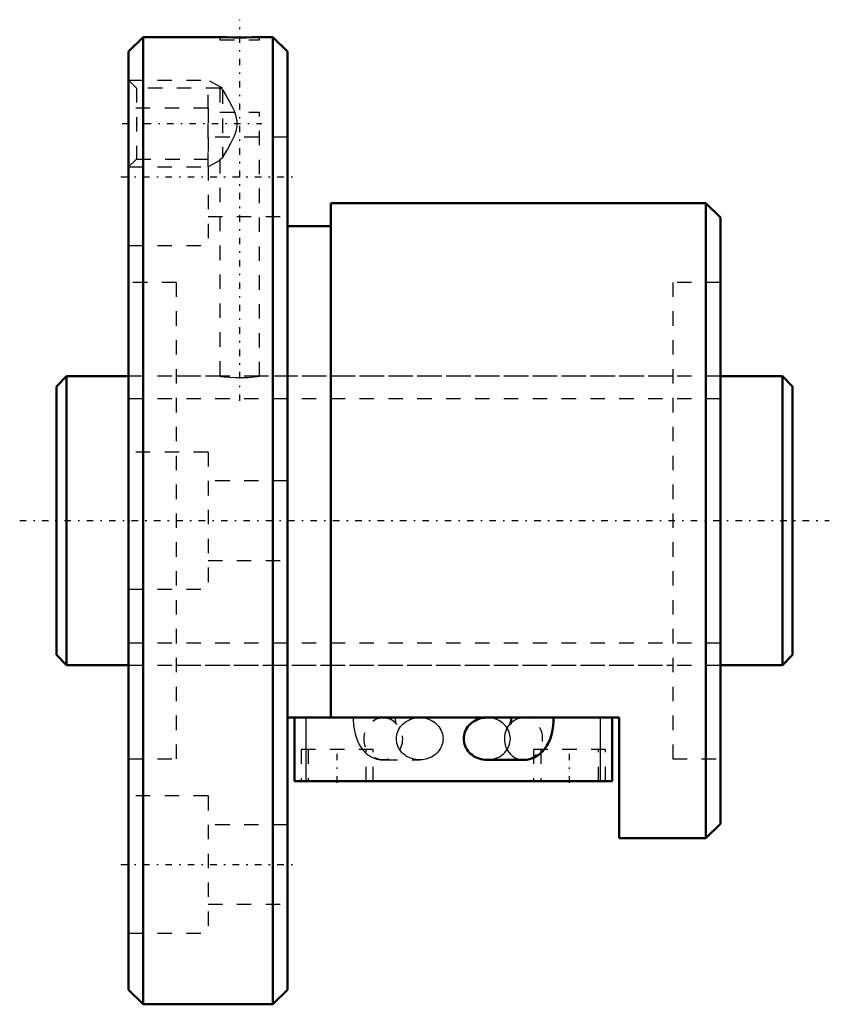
# Model space of a CAD drawing. Header units: millimetres. Extents: x -2.6 to 53.6, y -33.5 to 34.7.
import ezdxf

# ---------------------------------------------------------------- set-up
doc = ezdxf.new("R2010")
doc.units = ezdxf.units.MM
doc.linetypes.add('Center', pattern=[1.5, 0.45, -0.5, 0.05, -0.5])
doc.linetypes.add('Dashed', pattern=[2, 1, -1])
for name, color, linetype, lineweight in [('2d ConnectionPoints', 7, 'Continuous', 50), ('AM_0', 7, 'Continuous', 50), ('AM_4', 3, 'Continuous', 25), ('AM_5', 3, 'Continuous', 25), ('AM_7', 7, 'Center', 25), ('AM_9', 6, 'Dashed', 25)]:
    doc.layers.add(name, color=color, linetype=linetype, lineweight=lineweight)

# ---------------------------------------------------------------- blocks, each defined once
blk = doc.blocks.new('1_BNF_2005_2_5RR_Nut_0_in_BNF2005V_2_5RRG1_51LC0_000_rev_4')
at = {"layer": 'AM_0'}
for p, q in [((6, 33.5), (5, 32.5)), ((6, 33.5), (6, -33.5)), ((11.325, 33.5), (6, 33.5)), ((15, 33.5), (14.058, 33.5)), ((15, 33.5), (15, -33.5)), ((16, 32.5), (15, 33.5)), ((5, 32.5), (5, -32.5)), ((16, 32.5), (16, -32.5)), ((45, 22), (19, 22)), ((19, 22), (19, -13.64)), ((45, 22), (45, -22)), ((46, 21), (45, 22)), ((46, 21), (46, -21)), ((19, 20.4), (16, 20.4)), ((39, -13.64), (16, -13.64)), ((16.5, -18.04), (16.5, -13.64)), ((38.5, -18.04), (38.5, -13.64)), ((39, -22), (39, -13.64)), ((31.514, -13.641), (29.832, -13.641)), ((29.832, -16.572), (32.36, -16.572)), ((38.5, -18.04), (16.5, -18.04)), ((45, -22), (46, -21)), ((39, -22), (45, -22)), ((5, -32.5), (6, -33.5)), ((15, -33.5), (16, -32.5)), ((6, -33.5), (15, -33.5))]:
    blk.add_line(p, q, dxfattribs=at)
for points in [[(14.075, 33.5), (14.038, 33.499), (13.859, 33.492), (13.549, 33.483), (13.143, 33.475), (12.687, 33.472), (12.233, 33.475), (11.831, 33.483), (11.528, 33.492), (11.356, 33.499), (11.325, 33.5)], [(31.514, -13.64), (31.513, -13.71), (31.504, -13.843), (31.487, -13.959), (31.47, -14.038), (31.455, -14.088), (31.448, -14.107), (31.448, -14.108)], [(32.36, -16.572), (32.6, -16.556), (32.84, -16.504), (33.067, -16.422), (33.277, -16.312), (33.47, -16.177), (33.647, -16.018), (33.807, -15.836), (33.952, -15.629), (34.082, -15.394), (34.197, -15.126), (34.293, -14.829), (34.365, -14.518), (34.413, -14.201), (34.44, -13.884), (34.446, -13.64)], [(29.832, -13.641), (29.691, -13.647), (29.551, -13.663), (29.413, -13.691), (29.278, -13.729), (29.148, -13.778), (29.023, -13.837), (28.904, -13.906), (28.792, -13.984), (28.688, -14.07), (28.593, -14.165), (28.507, -14.266), (28.431, -14.374), (28.366, -14.487), (28.312, -14.605), (28.269, -14.727), (28.239, -14.852), (28.221, -14.979), (28.214, -15.107)], [(28.214, -15.107), (28.221, -15.234), (28.239, -15.361), (28.269, -15.486), (28.312, -15.608), (28.366, -15.726), (28.431, -15.839), (28.507, -15.947), (28.593, -16.049), (28.688, -16.143), (28.792, -16.229), (28.904, -16.307), (29.023, -16.376), (29.148, -16.435), (29.278, -16.484), (29.413, -16.522), (29.551, -16.55), (29.691, -16.567), (29.832, -16.572)]]:
    blk.add_lwpolyline(points, dxfattribs=at)
at = {"layer": 'AM_4'}
for p, q in [((17.3, -18.04), (17.3, -13.64)), ((37.7, -18.04), (37.7, -13.64))]:
    blk.add_line(p, q, dxfattribs=at)
blk.add_ellipse((32.36, -15.107), major_axis=(0, 1.466), ratio=0.906308, start_param=0.736593, end_param=3.141638, dxfattribs=at)
at = {"layer": 'AM_5', "linetype": 'Dashed'}
for p, q in [((5, 30.5), (10.5, 30.5)), ((10.5, 24.5), (10.5, 30.5)), ((11.5, 29.958), (10.5, 30.5)), ((11.325, 24.947), (10.5, 24.5)), ((5, 24.5), (10.5, 24.5))]:
    blk.add_line(p, q, dxfattribs=at)
at = {"layer": 'AM_7'}
for p, q in [((12.7, 8.3), (12.7, 34.7)), ((4.56, 27.5), (14.24, 27.5)), ((4.45, 23.816), (16.55, 23.816)), ((19.45, -18.15), (19.45, -15.73)), ((35.55, -18.15), (35.55, -15.73)), ((4.45, -23.816), (16.55, -23.816))]:
    blk.add_line(p, q, dxfattribs=at)
at = {"layer": 'AM_9'}
for p, q in [((11.325, 33.5), (11.325, 33.3)), ((14.075, 33.3), (14.075, 33.5)), ((11.325, 33.3), (14.075, 33.3)), ((5.542, 29.958), (5, 30.5)), ((11.34, 29.958), (5.542, 29.958)), ((5.542, 29.958), (5.542, 25.041)), ((11.325, 29.958), (11.325, 28.3)), ((11.5, 29.865), (11.5, 25.135)), ((10.5, 28.566), (5, 28.566)), ((10.5, 28.566), (10.5, 19.066)), ((11.325, 28.3), (14.075, 28.3)), ((14.075, 9.998), (14.075, 28.3)), ((16, 26.566), (10.5, 26.566)), ((5, 24.5), (5.542, 25.041)), ((5.542, 25.041), (11.34, 25.041)), ((11.325, 25.05), (11.325, 10)), ((10.5, 21.066), (16, 21.066)), ((5, 19.066), (10.5, 19.066)), ((8.3, 16.5), (5, 16.5)), ((8.3, 16.5), (8.3, -16.5)), ((42.7, 16.5), (42.7, -16.5)), ((46, 16.5), (42.7, 16.5)), ((11.325, 10), (8.3, 10)), ((42.7, 10), (14.058, 10)), ((10.5, 4.75), (5, 4.75)), ((10.5, 4.75), (10.5, -4.75)), ((16, 2.75), (10.5, 2.75)), ((10.5, -2.75), (16, -2.75)), ((5, -4.75), (10.5, -4.75)), ((8.3, -10), (42.7, -10)), ((22.64, -13.641), (22.734, -13.645)), ((25.168, -13.641), (22.64, -13.641)), ((23, -13.696), (23.026, -13.705)), ((32.36, -13.641), (31.514, -13.641)), ((32.307, -13.642), (32.36, -13.641)), ((21.95, -15.84), (16.95, -15.84)), ((16.95, -15.84), (16.95, -18.04)), ((17.45, -15.84), (17.45, -18.04)), ((21.45, -18.04), (21.45, -15.84)), ((21.95, -18.04), (21.95, -15.84)), ((38.05, -15.84), (33.05, -15.84)), ((33.05, -15.84), (33.05, -18.04)), ((33.55, -15.84), (33.55, -18.04)), ((37.55, -18.04), (37.55, -15.84)), ((38.05, -18.04), (38.05, -15.84)), ((5, -16.5), (8.3, -16.5)), ((22.64, -16.572), (25.168, -16.572)), ((42.7, -16.5), (46, -16.5)), ((10.5, -19.066), (5, -19.066)), ((10.5, -19.066), (10.5, -28.566)), ((16, -21.066), (10.5, -21.066)), ((10.5, -26.566), (16, -26.566)), ((5, -28.566), (10.5, -28.566))]:
    blk.add_line(p, q, dxfattribs=at)
for points in [[(11.5, 29.865), (11.354, 29.942), (11.325, 29.958)], [(11.5, 29.865), (11.594, 29.712), (11.765, 29.427), (11.949, 29.109), (12.158, 28.718), (12.349, 28.3)], [(11.5, 25.135), (11.531, 25.186), (11.671, 25.415), (11.822, 25.669), (12.088, 26.144), (12.33, 26.654), (12.444, 26.974), (12.513, 27.306), (12.516, 27.65), (12.454, 27.99), (12.349, 28.3)], [(11.325, 25.041), (11.333, 25.046), (11.433, 25.1), (11.5, 25.135)], [(11.325, 10), (11.402, 9.99), (11.623, 9.963), (11.965, 9.932), (12.393, 9.91), (12.853, 9.906), (13.293, 9.923), (13.667, 9.952), (13.936, 9.982), (14.066, 9.999), (14.075, 10)], [(20.554, -13.64), (20.557, -13.813), (20.579, -14.129), (20.622, -14.443), (20.687, -14.754), (20.78, -15.063), (20.907, -15.372), (21.045, -15.624), (21.199, -15.844), (21.37, -16.035), (21.445, -16.106)], [(23.552, -14.108), (23.55, -14.102), (23.539, -14.07), (23.523, -14.007), (23.506, -13.916), (23.492, -13.802), (23.486, -13.674), (23.486, -13.64)], [(22.734, -13.645), (22.839, -13.658), (23, -13.696)], [(23.36, -13.887), (23.433, -13.952), (23.5, -14.027), (23.537, -14.08), (23.551, -14.105), (23.552, -14.108)], [(23.551, -15.107), (23.557, -14.979), (23.576, -14.852), (23.606, -14.727), (23.649, -14.605), (23.703, -14.487), (23.768, -14.374), (23.844, -14.266), (23.93, -14.165), (24.025, -14.07), (24.129, -13.984), (24.241, -13.906), (24.36, -13.837), (24.485, -13.778), (24.615, -13.729), (24.75, -13.691), (24.888, -13.663), (25.028, -13.647), (25.168, -13.641)], [(25.168, -13.641), (25.309, -13.647), (25.449, -13.663), (25.587, -13.691), (25.722, -13.729), (25.852, -13.778), (25.977, -13.837), (26.096, -13.906), (26.208, -13.984), (26.312, -14.07), (26.407, -14.165), (26.493, -14.266), (26.569, -14.374), (26.634, -14.487), (26.688, -14.605), (26.731, -14.727), (26.761, -14.852), (26.779, -14.979), (26.786, -15.107), (26.779, -15.234), (26.761, -15.361), (26.731, -15.486), (26.688, -15.608), (26.634, -15.726), (26.569, -15.839), (26.493, -15.947), (26.407, -16.049), (26.312, -16.143), (26.208, -16.229), (26.096, -16.307), (25.977, -16.376), (25.852, -16.435), (25.722, -16.484), (25.587, -16.522), (25.449, -16.55), (25.309, -16.567), (25.168, -16.572)], [(29.832, -16.572), (29.972, -16.567), (30.112, -16.55), (30.25, -16.522), (30.385, -16.484), (30.515, -16.435), (30.64, -16.376), (30.759, -16.307), (30.871, -16.229), (30.975, -16.143), (31.07, -16.049), (31.156, -15.947), (31.232, -15.839), (31.297, -15.726), (31.351, -15.608), (31.394, -15.486), (31.424, -15.361), (31.443, -15.234), (31.449, -15.107), (31.443, -14.979), (31.424, -14.852), (31.394, -14.727), (31.351, -14.605), (31.297, -14.487), (31.232, -14.374), (31.156, -14.266), (31.07, -14.165), (30.975, -14.07), (30.871, -13.984), (30.759, -13.906), (30.64, -13.837), (30.515, -13.778), (30.385, -13.729), (30.25, -13.691), (30.112, -13.663), (29.972, -13.647), (29.832, -13.641)], [(31.448, -14.108), (31.453, -14.097), (31.477, -14.059), (31.526, -13.996), (31.609, -13.913), (31.729, -13.823), (31.883, -13.74), (31.957, -13.711)], [(31.957, -13.711), (32.063, -13.678), (32.257, -13.645), (32.307, -13.642)], [(25.168, -16.572), (25.028, -16.567), (24.888, -16.55), (24.75, -16.522), (24.615, -16.484), (24.485, -16.435), (24.36, -16.376), (24.241, -16.307), (24.129, -16.229), (24.025, -16.143), (23.93, -16.049), (23.844, -15.947), (23.768, -15.839), (23.703, -15.726), (23.649, -15.608), (23.606, -15.486), (23.576, -15.361), (23.557, -15.234), (23.551, -15.107)], [(21.445, -16.106), (21.556, -16.197), (21.757, -16.333), (21.973, -16.439), (22.2, -16.515), (22.461, -16.563), (22.64, -16.572)]]:
    blk.add_lwpolyline(points, dxfattribs=at)
for start_param, end_param in [(3.141638, 6.643281), (0.620012, 0.736593)]:
    blk.add_ellipse((32.36, -15.107), major_axis=(0, 1.466), ratio=0.906308, start_param=start_param, end_param=end_param, dxfattribs=at)
blk.add_ellipse((22.64, -15.107), major_axis=(0, 1.466), ratio=0.906308, dxfattribs=at)
blk = doc.blocks.new('2_BNF_2005_2_5RR000_Shaft_0_in_BNF2005V_2_5RRG1_51LC0_000_rev_4')
at = {"layer": 'AM_0'}
for p, q in [((0.7, 10), (0, 9.3)), ((5, 10), (0.7, 10)), ((0.7, 10), (0.7, -10)), ((50.3, 10), (46, 10)), ((50.3, 10), (50.3, -10)), ((51, 9.3), (50.3, 10)), ((0, 9.3), (0, -9.3)), ((51, 9.3), (51, -9.3)), ((0, -9.3), (0.7, -10)), ((50.3, -10), (51, -9.3)), ((0.7, -10), (5, -10)), ((46, -10), (50.3, -10))]:
    blk.add_line(p, q, dxfattribs=at)
at = {"layer": 'AM_5', "linetype": 'Dashed'}
for p, q in [((5, 8.4665), (46, 8.4665)), ((5, -8.4665), (46, -8.4665))]:
    blk.add_line(p, q, dxfattribs=at)
at = {"layer": 'AM_7'}
blk.add_line((-2.55, 0), (53.55, 0), dxfattribs=at)
at = {"layer": 'AM_9'}
for p, q in [((46, 10), (5, 10)), ((5, -10), (46, -10))]:
    blk.add_line(p, q, dxfattribs=at)

msp = doc.modelspace()

# ---------------------------------------------------------------- linework, layer by layer
at = {"layer": '2d ConnectionPoints'}
for p in [(0, 0), (5, 0)]:
    msp.add_point(p, dxfattribs=at)

# ---------------------------------------------------------------- block references
for name in ['1_BNF_2005_2_5RR_Nut_0_in_BNF2005V_2_5RRG1_51LC0_000_rev_4', '2_BNF_2005_2_5RR000_Shaft_0_in_BNF2005V_2_5RRG1_51LC0_000_rev_4']:
    msp.add_blockref(name, (0, 0))

doc.saveas('drawing.dxf')
